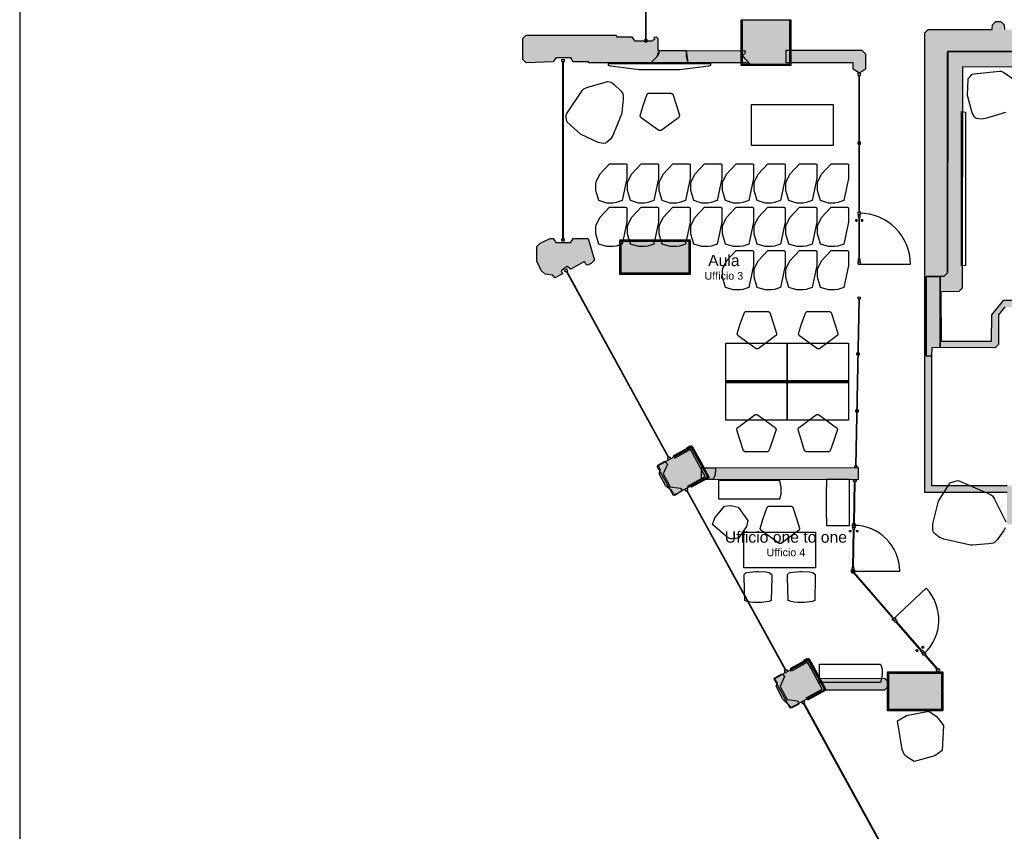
# Model space of a CAD drawing. Header units: millimetres. Extents: x -9985 to 240895, y -184894 to 39395.
# Tile 112 of 164: x 54235 to 73508, y 10620 to 26509. Entities that reach past the tile are written whole.
import ezdxf
from ezdxf.enums import TextEntityAlignment as Align

# ---------------------------------------------------------------- set-up
doc = ezdxf.new("R2010")
doc.units = ezdxf.units.MM
for name, color, linetype in [('A-ARREDI', 9, 'Continuous'), ('A-CARTIGLIO', 7, 'Continuous'), ('A-MURI-ESISTENTI', 7, 'Continuous'), ('A-MURI-NUOVI', 40, 'Continuous'), ('A-PARETI-VETRATE', 5, 'Continuous'), ('A-PILASTRI', 8, 'Continuous'), ('A-PORTE', 30, 'Continuous'), ('A-TESTI', 7, 'Continuous'), ('A-VETRINE', 4, 'Continuous')]:
    doc.layers.add(name, color=color, linetype=linetype)
doc.styles.add('VISIO', font='arial.ttf')

msp = doc.modelspace()

# ---------------------------------------------------------------- hatches: boundary and pattern name
at = {"layer": 'A-MURI-ESISTENTI'}
for points in [[(76370, 25885), (72400, 25885), (72399.994, 25880.005), (72395, 25880), (72395, 21550), (72330, 21485), (72250.004, 21483.873), (72250, 21485), (71975, 21480), (71975, 19930), (72085, 19920), (72085, 17390), (72662, 17389), (73563, 17389), (73750, 17389), (76570, 17389), (76570, 17385), (76640, 17385), (76705, 17320), (76710, 16635), (80170, 16635), (80170, 16505), (76640, 16505), (76575, 16570), (76570, 17255), (73750, 17255), (73750, 16627), (73563, 16627), (73563, 17255), (71955, 17255), (71955, 17389), (71955, 26250), (72020, 26315), (73270, 26315), (73275, 26410), (73340, 26475), (73440, 26475), (73505, 26410), (73510, 26315), (76370, 26315), (76370, 25885)], [(66590, 25665), (65380, 25665), (65370, 25685), (65070, 25685), (65020, 25765), (64730, 25765), (64680, 25685), (64150, 25665), (64085, 25730), (64085, 26140), (64150, 26205), (65910, 26205), (65920, 26175), (66220, 26175), (66270, 26095), (66610, 26095), (66664, 26131), (66655, 26170), (66690, 26175), (66725, 26140), (66725, 25910), (66745, 25900), (66745, 25850), (66715, 25790), (66590, 25665)], [(68540, 25635), (68490, 25665), (67320, 25665), (67285, 25790), (67285, 25900), (68430, 25905), (68435, 25860), (68385, 25800), (68540, 25635)], [(72399.994, 25880.005), (72395, 21550), (72395, 25880), (72399.994, 25880.005)], [(72400, 25885), (76370, 25885), (76370, 25884), (72399.994, 25880.005), (72400, 25885)], [(64710, 21455), (64670, 21505), (64520, 21525), (64445, 21600), (64355, 21780), (64355, 22070), (64420, 22135), (64620, 22225), (64680, 22225), (64730, 22145), (65020, 22145), (65070, 22225), (65360, 22225), (65485, 21800), (65420, 21735), (65350, 21705), (65325, 21710), (65290, 21775), (65020, 21625), (64950, 21675), (64835, 21590), (64860, 21535), (64710, 21455)], [(72250, 21485), (72250.004, 21483.873), (71975, 21480), (72250, 21485)], [(72080, 19925), (71975, 19930), (71975, 21480), (72250.004, 21483.873), (72255, 20090), (72090, 20085), (72080, 19925)], [(72330, 21485), (72255, 21480), (72255, 20090), (72250.004, 21483.873), (72330, 21485)], [(67370, 17365), (67307, 17378), (67655, 17567), (67367, 18096), (67060, 17925), (67025, 17950), (67260, 18075), (67305, 18110), (67300, 18135), (67360, 18165), (67435, 18090), (67630, 17735), (67855, 17730), (67845, 17590), (67800, 17505), (67620, 17505), (67370, 17365)], [(67060, 17195), (66995, 17290), (66885, 17380), (66755, 17620), (66775, 17690), (66725, 17790), (66860, 17865), (66915, 17810), (66829, 17618), (66945, 17400), (66969, 17364), (67170, 17335), (67205, 17290), (67060, 17195)], [(69650, 13195), (69630, 13235), (69945, 13405), (69725, 13810), (69653, 13930), (69340, 13755), (69315, 13790), (69590, 13935), (69585, 13970), (69650, 14005), (69725, 13930), (70005, 13410), (69930, 13335), (69910, 13345), (69650, 13195)], [(69350, 13035), (69175, 13210), (69045, 13460), (69065, 13520), (69005, 13620), (69160, 13705), (69205, 13650), (69120, 13452), (69215, 13270), (69259, 13198), (69460, 13175), (69485, 13130), (69480, 13105), (69350, 13035)]]:
    msp.add_hatch(color=7, dxfattribs=at).paths.add_polyline_path(points)
h = msp.add_hatch(color=7, dxfattribs=at)
h.paths.add_polyline_path([(73330, 20085), (72255, 20090), (72255, 21480), (72330, 21485), (72395, 21550), (72399.994, 25880.005), (76370, 25884), (77130, 25885), (77140, 26025), (77430, 26025), (77440, 25965), (81090, 25965), (81095, 26110), (81160, 26175), (81240, 26175), (81310, 26265), (81540, 26265), (81545, 26420), (81610, 26485), (81960, 26485), (82025, 26420), (82030, 25965), (84890, 25965), (84895, 26190), (84960, 26255), (85570, 26255), (85610, 26295), (86210, 26295), (86280, 26225), (86650, 26225), (86715, 26160), (86715, 25900), (86650, 25835), (86280, 25835), (86275, 25640), (86210, 25575), (72690, 25585), (72685, 21250), (72620, 21185), (72265, 21180), (72270, 20215), (73260, 20215), (73265, 20730), (73500, 21015), (74130, 21015), (74195, 20950), (74200, 20825), (76460, 20825), (76465, 21060), (76530, 21125), (77430, 21125), (77495, 21060), (77500, 20825), (80710, 20825), (80715, 21060), (80780, 21125), (81780, 21125), (81845, 21060), (81850, 20825), (85310, 20825), (85315, 21060), (85380, 21125), (86380, 21125), (86445, 21060), (86450, 20825), (88780, 20825), (88785, 21060), (88850, 21125), (89530, 21125), (89595, 21060), (89600, 20825), (91210, 20825), (91215, 22380), (89790, 22385), (89725, 22450), (89725, 25780), (89850, 25905), (89855, 22520), (91280, 22515), (91345, 22450), (91345, 20760), (91280, 20695), (89530, 20695), (89465, 20760), (89460, 20995), (88920, 20995), (88915, 20760), (88850, 20695), (86380, 20695), (86315, 20760), (86315, 20990), (86170, 20995), (85450, 20995), (85445, 20760), (85380, 20695), (81780, 20695), (81715, 20760), (81710, 20995), (80850, 20995), (80845, 20760), (80780, 20695), (77430, 20695), (77365, 20760), (77360, 20995), (76600, 20995), (76595, 20760), (76530, 20695), (74130, 20695), (74065, 20760), (74060, 20885), (73520, 20885), (73395, 20730), (73395, 20150), (73330, 20085)])
h.paths.add_polyline_path([(85935, 25890), (85975, 25940), (85930, 25985), (85890, 25965), (85260, 25965), (85195, 25900), (85930, 25885), (85934.101, 25890.012), (85935, 25890)], flags=16)
h.paths.add_polyline_path([(81735, 25890), (81730, 25965), (81600, 25965), (81535, 25900), (81730, 25885), (81730, 25890.25), (81735, 25890)], flags=16)
at = {"layer": 'A-MURI-NUOVI'}
for points in [[(67310, 25665), (66595, 25670), (66715, 25790), (66750, 25905), (67280, 25905), (67310, 25665)], [(70720, 25910), (70790, 25840), (70790, 25540), (70670, 25460), (70550, 25540), (70550, 25665), (69235, 25665), (69235, 25910), (70720, 25910)], [(70648, 17510), (67578, 17503), (67578, 17735), (67635, 17735), (70647, 17742), (70648, 17510)], [(71161, 13386), (70010, 13386), (69885, 13610), (71161, 13616), (71226, 13550), (71226, 13450), (71161, 13386)]]:
    msp.add_hatch(color=40, dxfattribs=at).paths.add_polyline_path(points)
at = {"layer": 'A-PILASTRI'}
for points in [[(68377, 26505), (68377, 26073), (68363, 26073), (68359, 26077), (68359, 26501), (68363, 26505), (68377, 26505)], [(69305, 25635), (68385, 25635), (68385, 26505), (69305, 26505), (69305, 25635)], [(69313, 26073), (69313, 26505), (69327, 26505), (69331, 26501), (69331, 26077), (69327, 26073), (69313, 26073)], [(68377, 26067), (68377, 25635), (68363, 25635), (68359, 25639), (68359, 26063), (68363, 26067), (68377, 26067)], [(69313, 25635), (69313, 26067), (69327, 26067), (69331, 26063), (69331, 25639), (69327, 25635), (69313, 25635)], [(68359, 25627), (68842, 25627), (68842, 25613), (68838, 25609), (68363, 25609), (68359, 25613), (68359, 25627)], [(68848, 25627), (69331, 25627), (69331, 25613), (69327, 25609), (68852, 25609), (68848, 25613), (68848, 25627)], [(66437, 22183), (65979, 22183), (65979, 22197), (65983, 22201), (66433, 22201), (66437, 22197), (66437, 22183)], [(65997, 22175), (65997, 21863), (65983, 21863), (65979, 21867), (65979, 22171), (65983, 22175), (65997, 22175)], [(67335, 21545), (66005, 21545), (66005, 22175), (67335, 22175), (67335, 21545)], [(66897, 22183), (66443, 22183), (66443, 22197), (66447, 22201), (66893, 22201), (66897, 22197), (66897, 22183)], [(67361, 22183), (66903, 22183), (66903, 22197), (66907, 22201), (67357, 22201), (67361, 22197), (67361, 22183)], [(67343, 21863), (67343, 22175), (67357, 22175), (67361, 22171), (67361, 21867), (67357, 21863), (67343, 21863)], [(65997, 21857), (65997, 21545), (65983, 21545), (65979, 21549), (65979, 21853), (65983, 21857), (65997, 21857)], [(67343, 21545), (67343, 21857), (67357, 21857), (67361, 21853), (67361, 21549), (67357, 21545), (67343, 21545)], [(65979, 21537), (66437, 21537), (66437, 21523), (66433, 21519), (65983, 21519), (65979, 21523), (65979, 21537)], [(66443, 21537), (66897, 21537), (66897, 21523), (66893, 21519), (66447, 21519), (66443, 21523), (66443, 21537)], [(66903, 21537), (67361, 21537), (67361, 21523), (67357, 21519), (66907, 21519), (66903, 21523), (66903, 21537)], [(67696, 17557), (67030, 17191), (66713, 17769), (67379, 18135), (67696, 17557)], [(67398, 18155), (67044, 17961), (67038, 17973), (67039, 17978), (67385, 18169), (67391, 18167), (67398, 18155)], [(67543, 17853), (67386, 18139), (67398, 18146), (67403, 18144), (67557, 17865), (67555, 17859), (67543, 17853)], [(67704, 17561), (67546, 17847), (67558, 17854), (67564, 17852), (67717, 17573), (67716, 17568), (67704, 17561)], [(67370, 17368), (67723, 17562), (67730, 17550), (67728, 17545), (67382, 17354), (67377, 17356), (67370, 17368)], [(69985, 13393), (69319, 13028), (69001, 13606), (69668, 13972), (69985, 13393)], [(69686, 13991), (69333, 13797), (69326, 13810), (69328, 13815), (69674, 14005), (69680, 14004), (69686, 13991)], [(69832, 13689), (69674, 13976), (69687, 13982), (69692, 13981), (69846, 13701), (69844, 13696), (69832, 13689)], [(69992, 13397), (69835, 13684), (69847, 13690), (69852, 13689), (70006, 13409), (70004, 13404), (69992, 13397)], [(71757, 13723), (71219, 13723), (71219, 13737), (71223, 13741), (71753, 13741), (71757, 13737), (71757, 13723)], [(71237, 13715), (71237, 13363), (71223, 13363), (71219, 13367), (71219, 13711), (71223, 13715), (71237, 13715)], [(72275, 13005), (71245, 13005), (71245, 13715), (72275, 13715), (72275, 13005)], [(72301, 13723), (71763, 13723), (71763, 13737), (71767, 13741), (72297, 13741), (72301, 13737), (72301, 13723)], [(72283, 13363), (72283, 13715), (72297, 13715), (72301, 13711), (72301, 13367), (72297, 13363), (72283, 13363)], [(69658, 13205), (70012, 13399), (70018, 13386), (70017, 13381), (69671, 13191), (69665, 13192), (69658, 13205)], [(71237, 13357), (71237, 13005), (71223, 13005), (71219, 13009), (71219, 13353), (71223, 13357), (71237, 13357)], [(72283, 13005), (72283, 13357), (72297, 13357), (72301, 13353), (72301, 13009), (72297, 13005), (72283, 13005)], [(71219, 12997), (71757, 12997), (71757, 12983), (71753, 12979), (71223, 12979), (71219, 12983), (71219, 12997)], [(71763, 12997), (72301, 12997), (72301, 12983), (72297, 12979), (71767, 12979), (71763, 12983), (71763, 12997)]]:
    msp.add_hatch(color=8, dxfattribs=at).paths.add_polyline_path(points)

# ---------------------------------------------------------------- linework, layer by layer
at = {"layer": 'A-ARREDI'}
for points in [[(67758, 25650), (67758, 25610), (67718, 25600), (67158, 25530), (66358, 25530), (65798, 25600), (65758, 25610), (65758, 25650), (67758, 25650)], [(67758, 25650), (67758, 25610), (67718, 25600), (67158, 25530), (66358, 25530), (65798, 25600), (65758, 25610), (65758, 25650), (67758, 25650)], [(66016.047, 24659.324), (65842.146, 24243.2), (65796.276, 24173.1), (65715.998, 24097.897), (65703.255, 24088.975), (65658.013, 24085.782), (65560.517, 24102.974), (65209.39, 24265.414), (64949.375, 24501.146), (64942.362, 24524.722), (64932.157, 24593.54), (64928.965, 24638.782), (64945.528, 24669.37), (65250.052, 25129.48), (65277.448, 25158.159), (65337.343, 25181.107), (65738.133, 25300.321), (65803.13, 25288.861), (65833.719, 25272.297), (65873.23, 25242.991), (66005.789, 25107.92), (66041.48, 25056.948), (66048.493, 25033.372), (66045.955, 24955.632), (66021.778, 24691.823), (66016.047, 24659.324)], [(66016.047, 24659.324), (65842.146, 24243.2), (65796.276, 24173.1), (65715.998, 24097.897), (65703.255, 24088.975), (65658.013, 24085.782), (65560.517, 24102.974), (65209.39, 24265.414), (64949.375, 24501.146), (64942.362, 24524.722), (64932.157, 24593.54), (64928.965, 24638.782), (64945.528, 24669.37), (65250.052, 25129.48), (65277.448, 25158.159), (65337.343, 25181.107), (65738.133, 25300.321), (65803.13, 25288.861), (65833.719, 25272.297), (65873.23, 25242.991), (66005.789, 25107.92), (66041.48, 25056.948), (66048.493, 25033.372), (66045.955, 24955.632), (66021.778, 24691.823), (66016.047, 24659.324)], [(66988, 25070), (67018, 25050), (67088, 24830), (67148, 24640), (67148, 24630), (67138, 24600), (67128, 24590), (66788, 24340), (66748, 24340), (66398, 24590), (66388, 24600), (66378, 24630), (66438, 24830), (66518, 25050), (66538, 25070), (66988, 25070)], [(66988, 25070), (67018, 25050), (67088, 24830), (67148, 24640), (67148, 24630), (67138, 24600), (67128, 24590), (66788, 24340), (66748, 24340), (66398, 24590), (66388, 24600), (66378, 24630), (66438, 24830), (66518, 25050), (66538, 25070), (66988, 25070)], [(70159.5, 24847.5), (70159.5, 24047.5), (68559.5, 24047.5), (68559.5, 24847.5), (70159.5, 24847.5)], [(70159.5, 24847.5), (70159.5, 24047.5), (68559.5, 24047.5), (68559.5, 24847.5), (70159.5, 24847.5)], [(72750, 21700), (72690, 21690), (72670, 21690), (72670, 24710), (72690, 24710), (72750, 24700), (72750, 21700)], [(72750, 21700), (72690, 21690), (72670, 21690), (72670, 24710), (72690, 24710), (72750, 24700), (72750, 21700)], [(65729.5, 22917.5), (65569.5, 22967.5), (65509.5, 23167.5), (65509.5, 23297.5), (65519.5, 23337.5), (65589.5, 23487.5), (65779.5, 23687.5), (66099.5, 23687.5), (66119.5, 23677.5), (66119.5, 23397.5), (66029.5, 22967.5), (65909.5, 22927.5), (65849.5, 22917.5), (65729.5, 22917.5)], [(65729.5, 22917.5), (65569.5, 22967.5), (65509.5, 23167.5), (65509.5, 23297.5), (65519.5, 23337.5), (65589.5, 23487.5), (65779.5, 23687.5), (66099.5, 23687.5), (66119.5, 23677.5), (66119.5, 23397.5), (66029.5, 22967.5), (65909.5, 22927.5), (65849.5, 22917.5), (65729.5, 22917.5)], [(66349.5, 22917.5), (66189.5, 22967.5), (66129.5, 23167.5), (66129.5, 23297.5), (66139.5, 23337.5), (66209.5, 23487.5), (66399.5, 23687.5), (66719.5, 23687.5), (66739.5, 23677.5), (66739.5, 23397.5), (66649.5, 22967.5), (66529.5, 22927.5), (66469.5, 22917.5), (66349.5, 22917.5)], [(66349.5, 22917.5), (66189.5, 22967.5), (66129.5, 23167.5), (66129.5, 23297.5), (66139.5, 23337.5), (66209.5, 23487.5), (66399.5, 23687.5), (66719.5, 23687.5), (66739.5, 23677.5), (66739.5, 23397.5), (66649.5, 22967.5), (66529.5, 22927.5), (66469.5, 22917.5), (66349.5, 22917.5)], [(66969.5, 22917.5), (66809.5, 22967.5), (66749.5, 23167.5), (66749.5, 23297.5), (66759.5, 23337.5), (66829.5, 23487.5), (67019.5, 23687.5), (67339.5, 23687.5), (67359.5, 23677.5), (67359.5, 23397.5), (67269.5, 22967.5), (67149.5, 22927.5), (67089.5, 22917.5), (66969.5, 22917.5)], [(66969.5, 22917.5), (66809.5, 22967.5), (66749.5, 23167.5), (66749.5, 23297.5), (66759.5, 23337.5), (66829.5, 23487.5), (67019.5, 23687.5), (67339.5, 23687.5), (67359.5, 23677.5), (67359.5, 23397.5), (67269.5, 22967.5), (67149.5, 22927.5), (67089.5, 22917.5), (66969.5, 22917.5)], [(67589.5, 22917.5), (67429.5, 22967.5), (67369.5, 23167.5), (67369.5, 23297.5), (67379.5, 23337.5), (67449.5, 23487.5), (67639.5, 23687.5), (67959.5, 23687.5), (67979.5, 23677.5), (67979.5, 23397.5), (67889.5, 22967.5), (67769.5, 22927.5), (67709.5, 22917.5), (67589.5, 22917.5)], [(67589.5, 22917.5), (67429.5, 22967.5), (67369.5, 23167.5), (67369.5, 23297.5), (67379.5, 23337.5), (67449.5, 23487.5), (67639.5, 23687.5), (67959.5, 23687.5), (67979.5, 23677.5), (67979.5, 23397.5), (67889.5, 22967.5), (67769.5, 22927.5), (67709.5, 22917.5), (67589.5, 22917.5)], [(68209.5, 22917.5), (68049.5, 22967.5), (67989.5, 23167.5), (67989.5, 23297.5), (67999.5, 23337.5), (68069.5, 23487.5), (68259.5, 23687.5), (68579.5, 23687.5), (68599.5, 23677.5), (68599.5, 23397.5), (68509.5, 22967.5), (68389.5, 22927.5), (68329.5, 22917.5), (68209.5, 22917.5)], [(68209.5, 22917.5), (68049.5, 22967.5), (67989.5, 23167.5), (67989.5, 23297.5), (67999.5, 23337.5), (68069.5, 23487.5), (68259.5, 23687.5), (68579.5, 23687.5), (68599.5, 23677.5), (68599.5, 23397.5), (68509.5, 22967.5), (68389.5, 22927.5), (68329.5, 22917.5), (68209.5, 22917.5)], [(68829.5, 22917.5), (68669.5, 22967.5), (68609.5, 23167.5), (68609.5, 23297.5), (68619.5, 23337.5), (68689.5, 23487.5), (68879.5, 23687.5), (69199.5, 23687.5), (69219.5, 23677.5), (69219.5, 23397.5), (69129.5, 22967.5), (69009.5, 22927.5), (68949.5, 22917.5), (68829.5, 22917.5)], [(68829.5, 22917.5), (68669.5, 22967.5), (68609.5, 23167.5), (68609.5, 23297.5), (68619.5, 23337.5), (68689.5, 23487.5), (68879.5, 23687.5), (69199.5, 23687.5), (69219.5, 23677.5), (69219.5, 23397.5), (69129.5, 22967.5), (69009.5, 22927.5), (68949.5, 22917.5), (68829.5, 22917.5)], [(69449.5, 22917.5), (69289.5, 22967.5), (69229.5, 23167.5), (69229.5, 23297.5), (69239.5, 23337.5), (69309.5, 23487.5), (69499.5, 23687.5), (69819.5, 23687.5), (69839.5, 23677.5), (69839.5, 23397.5), (69749.5, 22967.5), (69629.5, 22927.5), (69569.5, 22917.5), (69449.5, 22917.5)], [(69449.5, 22917.5), (69289.5, 22967.5), (69229.5, 23167.5), (69229.5, 23297.5), (69239.5, 23337.5), (69309.5, 23487.5), (69499.5, 23687.5), (69819.5, 23687.5), (69839.5, 23677.5), (69839.5, 23397.5), (69749.5, 22967.5), (69629.5, 22927.5), (69569.5, 22917.5), (69449.5, 22917.5)], [(70069.5, 22917.5), (69909.5, 22967.5), (69849.5, 23167.5), (69849.5, 23297.5), (69859.5, 23337.5), (69929.5, 23487.5), (70119.5, 23687.5), (70439.5, 23687.5), (70459.5, 23677.5), (70459.5, 23397.5), (70369.5, 22967.5), (70249.5, 22927.5), (70189.5, 22917.5), (70069.5, 22917.5)], [(70069.5, 22917.5), (69909.5, 22967.5), (69849.5, 23167.5), (69849.5, 23297.5), (69859.5, 23337.5), (69929.5, 23487.5), (70119.5, 23687.5), (70439.5, 23687.5), (70459.5, 23677.5), (70459.5, 23397.5), (70369.5, 22967.5), (70249.5, 22927.5), (70189.5, 22917.5), (70069.5, 22917.5)], [(65729.5, 22067.5), (65569.5, 22117.5), (65509.5, 22317.5), (65509.5, 22447.5), (65519.5, 22487.5), (65589.5, 22637.5), (65779.5, 22837.5), (66099.5, 22837.5), (66119.5, 22827.5), (66119.5, 22547.5), (66029.5, 22117.5), (65909.5, 22077.5), (65849.5, 22067.5), (65729.5, 22067.5)], [(65729.5, 22067.5), (65569.5, 22117.5), (65509.5, 22317.5), (65509.5, 22447.5), (65519.5, 22487.5), (65589.5, 22637.5), (65779.5, 22837.5), (66099.5, 22837.5), (66119.5, 22827.5), (66119.5, 22547.5), (66029.5, 22117.5), (65909.5, 22077.5), (65849.5, 22067.5), (65729.5, 22067.5)], [(66349.5, 22067.5), (66189.5, 22117.5), (66129.5, 22317.5), (66129.5, 22447.5), (66139.5, 22487.5), (66209.5, 22637.5), (66399.5, 22837.5), (66719.5, 22837.5), (66739.5, 22827.5), (66739.5, 22547.5), (66649.5, 22117.5), (66529.5, 22077.5), (66469.5, 22067.5), (66349.5, 22067.5)], [(66349.5, 22067.5), (66189.5, 22117.5), (66129.5, 22317.5), (66129.5, 22447.5), (66139.5, 22487.5), (66209.5, 22637.5), (66399.5, 22837.5), (66719.5, 22837.5), (66739.5, 22827.5), (66739.5, 22547.5), (66649.5, 22117.5), (66529.5, 22077.5), (66469.5, 22067.5), (66349.5, 22067.5)], [(66969.5, 22067.5), (66809.5, 22117.5), (66749.5, 22317.5), (66749.5, 22447.5), (66759.5, 22487.5), (66829.5, 22637.5), (67019.5, 22837.5), (67339.5, 22837.5), (67359.5, 22827.5), (67359.5, 22547.5), (67269.5, 22117.5), (67149.5, 22077.5), (67089.5, 22067.5), (66969.5, 22067.5)], [(66969.5, 22067.5), (66809.5, 22117.5), (66749.5, 22317.5), (66749.5, 22447.5), (66759.5, 22487.5), (66829.5, 22637.5), (67019.5, 22837.5), (67339.5, 22837.5), (67359.5, 22827.5), (67359.5, 22547.5), (67269.5, 22117.5), (67149.5, 22077.5), (67089.5, 22067.5), (66969.5, 22067.5)], [(67589.5, 22067.5), (67429.5, 22117.5), (67369.5, 22317.5), (67369.5, 22447.5), (67379.5, 22487.5), (67449.5, 22637.5), (67639.5, 22837.5), (67959.5, 22837.5), (67979.5, 22827.5), (67979.5, 22547.5), (67889.5, 22117.5), (67769.5, 22077.5), (67709.5, 22067.5), (67589.5, 22067.5)], [(67589.5, 22067.5), (67429.5, 22117.5), (67369.5, 22317.5), (67369.5, 22447.5), (67379.5, 22487.5), (67449.5, 22637.5), (67639.5, 22837.5), (67959.5, 22837.5), (67979.5, 22827.5), (67979.5, 22547.5), (67889.5, 22117.5), (67769.5, 22077.5), (67709.5, 22067.5), (67589.5, 22067.5)], [(68209.5, 22067.5), (68049.5, 22117.5), (67989.5, 22317.5), (67989.5, 22447.5), (67999.5, 22487.5), (68069.5, 22637.5), (68259.5, 22837.5), (68579.5, 22837.5), (68599.5, 22827.5), (68599.5, 22547.5), (68509.5, 22117.5), (68389.5, 22077.5), (68329.5, 22067.5), (68209.5, 22067.5)], [(68209.5, 22067.5), (68049.5, 22117.5), (67989.5, 22317.5), (67989.5, 22447.5), (67999.5, 22487.5), (68069.5, 22637.5), (68259.5, 22837.5), (68579.5, 22837.5), (68599.5, 22827.5), (68599.5, 22547.5), (68509.5, 22117.5), (68389.5, 22077.5), (68329.5, 22067.5), (68209.5, 22067.5)], [(68829.5, 22067.5), (68669.5, 22117.5), (68609.5, 22317.5), (68609.5, 22447.5), (68619.5, 22487.5), (68689.5, 22637.5), (68879.5, 22837.5), (69199.5, 22837.5), (69219.5, 22827.5), (69219.5, 22547.5), (69129.5, 22117.5), (69009.5, 22077.5), (68949.5, 22067.5), (68829.5, 22067.5)], [(68829.5, 22067.5), (68669.5, 22117.5), (68609.5, 22317.5), (68609.5, 22447.5), (68619.5, 22487.5), (68689.5, 22637.5), (68879.5, 22837.5), (69199.5, 22837.5), (69219.5, 22827.5), (69219.5, 22547.5), (69129.5, 22117.5), (69009.5, 22077.5), (68949.5, 22067.5), (68829.5, 22067.5)], [(69449.5, 22067.5), (69289.5, 22117.5), (69229.5, 22317.5), (69229.5, 22447.5), (69239.5, 22487.5), (69309.5, 22637.5), (69499.5, 22837.5), (69819.5, 22837.5), (69839.5, 22827.5), (69839.5, 22547.5), (69749.5, 22117.5), (69629.5, 22077.5), (69569.5, 22067.5), (69449.5, 22067.5)], [(69449.5, 22067.5), (69289.5, 22117.5), (69229.5, 22317.5), (69229.5, 22447.5), (69239.5, 22487.5), (69309.5, 22637.5), (69499.5, 22837.5), (69819.5, 22837.5), (69839.5, 22827.5), (69839.5, 22547.5), (69749.5, 22117.5), (69629.5, 22077.5), (69569.5, 22067.5), (69449.5, 22067.5)], [(70069.5, 22067.5), (69909.5, 22117.5), (69849.5, 22317.5), (69849.5, 22447.5), (69859.5, 22487.5), (69929.5, 22637.5), (70119.5, 22837.5), (70439.5, 22837.5), (70459.5, 22827.5), (70459.5, 22547.5), (70369.5, 22117.5), (70249.5, 22077.5), (70189.5, 22067.5), (70069.5, 22067.5)], [(70069.5, 22067.5), (69909.5, 22117.5), (69849.5, 22317.5), (69849.5, 22447.5), (69859.5, 22487.5), (69929.5, 22637.5), (70119.5, 22837.5), (70439.5, 22837.5), (70459.5, 22827.5), (70459.5, 22547.5), (70369.5, 22117.5), (70249.5, 22077.5), (70189.5, 22067.5), (70069.5, 22067.5)], [(68209.5, 21217.5), (68049.5, 21267.5), (67989.5, 21467.5), (67989.5, 21597.5), (67999.5, 21637.5), (68069.5, 21787.5), (68259.5, 21987.5), (68579.5, 21987.5), (68599.5, 21977.5), (68599.5, 21697.5), (68509.5, 21267.5), (68389.5, 21227.5), (68329.5, 21217.5), (68209.5, 21217.5)], [(68209.5, 21217.5), (68049.5, 21267.5), (67989.5, 21467.5), (67989.5, 21597.5), (67999.5, 21637.5), (68069.5, 21787.5), (68259.5, 21987.5), (68579.5, 21987.5), (68599.5, 21977.5), (68599.5, 21697.5), (68509.5, 21267.5), (68389.5, 21227.5), (68329.5, 21217.5), (68209.5, 21217.5)], [(68829.5, 21217.5), (68669.5, 21267.5), (68609.5, 21467.5), (68609.5, 21597.5), (68619.5, 21637.5), (68689.5, 21787.5), (68879.5, 21987.5), (69199.5, 21987.5), (69219.5, 21977.5), (69219.5, 21697.5), (69129.5, 21267.5), (69009.5, 21227.5), (68949.5, 21217.5), (68829.5, 21217.5)], [(68829.5, 21217.5), (68669.5, 21267.5), (68609.5, 21467.5), (68609.5, 21597.5), (68619.5, 21637.5), (68689.5, 21787.5), (68879.5, 21987.5), (69199.5, 21987.5), (69219.5, 21977.5), (69219.5, 21697.5), (69129.5, 21267.5), (69009.5, 21227.5), (68949.5, 21217.5), (68829.5, 21217.5)], [(69449.5, 21217.5), (69289.5, 21267.5), (69229.5, 21467.5), (69229.5, 21597.5), (69239.5, 21637.5), (69309.5, 21787.5), (69499.5, 21987.5), (69819.5, 21987.5), (69839.5, 21977.5), (69839.5, 21697.5), (69749.5, 21267.5), (69629.5, 21227.5), (69569.5, 21217.5), (69449.5, 21217.5)], [(69449.5, 21217.5), (69289.5, 21267.5), (69229.5, 21467.5), (69229.5, 21597.5), (69239.5, 21637.5), (69309.5, 21787.5), (69499.5, 21987.5), (69819.5, 21987.5), (69839.5, 21977.5), (69839.5, 21697.5), (69749.5, 21267.5), (69629.5, 21227.5), (69569.5, 21217.5), (69449.5, 21217.5)], [(70069.5, 21217.5), (69909.5, 21267.5), (69849.5, 21467.5), (69849.5, 21597.5), (69859.5, 21637.5), (69929.5, 21787.5), (70119.5, 21987.5), (70439.5, 21987.5), (70459.5, 21977.5), (70459.5, 21697.5), (70369.5, 21267.5), (70249.5, 21227.5), (70189.5, 21217.5), (70069.5, 21217.5)], [(70069.5, 21217.5), (69909.5, 21267.5), (69849.5, 21467.5), (69849.5, 21597.5), (69859.5, 21637.5), (69929.5, 21787.5), (70119.5, 21987.5), (70439.5, 21987.5), (70459.5, 21977.5), (70459.5, 21697.5), (70369.5, 21267.5), (70249.5, 21227.5), (70189.5, 21217.5), (70069.5, 21217.5)], [(68889.5, 20797.5), (68919.5, 20777.5), (68989.5, 20557.5), (69049.5, 20367.5), (69049.5, 20357.5), (69039.5, 20327.5), (69029.5, 20317.5), (68689.5, 20067.5), (68649.5, 20067.5), (68299.5, 20317.5), (68289.5, 20327.5), (68279.5, 20357.5), (68339.5, 20557.5), (68419.5, 20777.5), (68439.5, 20797.5), (68889.5, 20797.5)], [(68889.5, 20797.5), (68919.5, 20777.5), (68989.5, 20557.5), (69049.5, 20367.5), (69049.5, 20357.5), (69039.5, 20327.5), (69029.5, 20317.5), (68689.5, 20067.5), (68649.5, 20067.5), (68299.5, 20317.5), (68289.5, 20327.5), (68279.5, 20357.5), (68339.5, 20557.5), (68419.5, 20777.5), (68439.5, 20797.5), (68889.5, 20797.5)], [(70089.5, 20797.5), (70119.5, 20777.5), (70189.5, 20557.5), (70249.5, 20367.5), (70249.5, 20357.5), (70239.5, 20327.5), (70229.5, 20317.5), (69889.5, 20067.5), (69849.5, 20067.5), (69499.5, 20317.5), (69489.5, 20327.5), (69479.5, 20357.5), (69539.5, 20557.5), (69619.5, 20777.5), (69639.5, 20797.5), (70089.5, 20797.5)], [(70089.5, 20797.5), (70119.5, 20777.5), (70189.5, 20557.5), (70249.5, 20367.5), (70249.5, 20357.5), (70239.5, 20327.5), (70229.5, 20317.5), (69889.5, 20067.5), (69849.5, 20067.5), (69499.5, 20317.5), (69489.5, 20327.5), (69479.5, 20357.5), (69539.5, 20557.5), (69619.5, 20777.5), (69639.5, 20797.5), (70089.5, 20797.5)], [(69259.5, 20177.5), (69259.5, 19417.5), (68059.5, 19417.5), (68059.5, 20177.5), (69259.5, 20177.5)], [(69259.5, 20177.5), (69259.5, 19417.5), (68059.5, 19417.5), (68059.5, 20177.5), (69259.5, 20177.5)], [(70459.5, 20177.5), (70459.5, 19417.5), (69259.5, 19417.5), (69259.5, 20177.5), (70459.5, 20177.5)], [(70459.5, 20177.5), (70459.5, 19417.5), (69259.5, 19417.5), (69259.5, 20177.5), (70459.5, 20177.5)], [(68059.5, 19402.5), (68059.5, 19442.5), (69259.5, 19442.5), (69259.5, 19402.5), (68059.5, 19402.5)], [(68059.5, 19402.5), (68059.5, 19442.5), (69259.5, 19442.5), (69259.5, 19402.5), (68059.5, 19402.5)], [(68059.5, 18667.5), (68059.5, 19427.5), (69259.5, 19427.5), (69259.5, 18667.5), (68059.5, 18667.5)], [(68059.5, 18667.5), (68059.5, 19427.5), (69259.5, 19427.5), (69259.5, 18667.5), (68059.5, 18667.5)], [(69259.5, 19402.5), (69259.5, 19442.5), (70459.5, 19442.5), (70459.5, 19402.5), (69259.5, 19402.5)], [(69259.5, 19402.5), (69259.5, 19442.5), (70459.5, 19442.5), (70459.5, 19402.5), (69259.5, 19402.5)], [(69259.5, 18667.5), (69259.5, 19427.5), (70459.5, 19427.5), (70459.5, 18667.5), (69259.5, 18667.5)], [(69259.5, 18667.5), (69259.5, 19427.5), (70459.5, 19427.5), (70459.5, 18667.5), (69259.5, 18667.5)], [(68429.5, 18047.5), (68399.5, 18067.5), (68329.5, 18287.5), (68269.5, 18477.5), (68269.5, 18487.5), (68279.5, 18517.5), (68289.5, 18527.5), (68629.5, 18777.5), (68669.5, 18777.5), (69019.5, 18527.5), (69029.5, 18517.5), (69039.5, 18487.5), (68979.5, 18287.5), (68899.5, 18067.5), (68879.5, 18047.5), (68429.5, 18047.5)], [(68429.5, 18047.5), (68399.5, 18067.5), (68329.5, 18287.5), (68269.5, 18477.5), (68269.5, 18487.5), (68279.5, 18517.5), (68289.5, 18527.5), (68629.5, 18777.5), (68669.5, 18777.5), (69019.5, 18527.5), (69029.5, 18517.5), (69039.5, 18487.5), (68979.5, 18287.5), (68899.5, 18067.5), (68879.5, 18047.5), (68429.5, 18047.5)], [(69629.5, 18047.5), (69599.5, 18067.5), (69529.5, 18287.5), (69469.5, 18477.5), (69469.5, 18487.5), (69479.5, 18517.5), (69489.5, 18527.5), (69829.5, 18777.5), (69869.5, 18777.5), (70219.5, 18527.5), (70229.5, 18517.5), (70239.5, 18487.5), (70179.5, 18287.5), (70099.5, 18067.5), (70079.5, 18047.5), (69629.5, 18047.5)], [(69629.5, 18047.5), (69599.5, 18067.5), (69529.5, 18287.5), (69469.5, 18477.5), (69469.5, 18487.5), (69479.5, 18517.5), (69489.5, 18527.5), (69829.5, 18777.5), (69869.5, 18777.5), (70219.5, 18527.5), (70229.5, 18517.5), (70239.5, 18487.5), (70179.5, 18287.5), (70099.5, 18067.5), (70079.5, 18047.5), (69629.5, 18047.5)], [(67911.9, 17489.5), (67911.9, 17129.5), (69111.9, 17129.5), (69141.9, 17229.5), (69141.9, 17349.5), (69111.9, 17489.5), (67911.9, 17489.5)], [(67911.9, 17489.5), (67911.9, 17129.5), (69111.9, 17129.5), (69141.9, 17229.5), (69141.9, 17349.5), (69111.9, 17489.5), (67911.9, 17489.5)], [(70020.3, 16907), (70030.3, 16607), (70480.3, 16607), (70480.3, 17507), (70030.3, 17507), (70020.3, 17207), (70020.3, 16907)], [(70020.3, 16907), (70030.3, 16607), (70480.3, 16607), (70480.3, 17507), (70030.3, 17507), (70020.3, 17207), (70020.3, 16907)], [(68488.169, 16704.093), (68459.652, 16589.399), (68305.299, 16359.097), (68189.672, 16346.832), (68149.585, 16343.825), (68082.856, 16376.738), (67795.102, 16626.566), (67841.231, 16756.551), (68028.488, 16984.531), (68144.115, 16996.796), (68181.652, 16991.229), (68295.651, 16966.652), (68488.169, 16704.093)], [(68488.169, 16704.093), (68459.652, 16589.399), (68305.299, 16359.097), (68189.672, 16346.832), (68149.585, 16343.825), (68082.856, 16376.738), (67795.102, 16626.566), (67841.231, 16756.551), (68028.488, 16984.531), (68144.115, 16996.796), (68181.652, 16991.229), (68295.651, 16966.652), (68488.169, 16704.093)], [(69339, 16987), (69369, 16967), (69439, 16747), (69499, 16557), (69499, 16547), (69489, 16517), (69479, 16507), (69139, 16257), (69099, 16257), (68749, 16507), (68739, 16517), (68729, 16547), (68789, 16747), (68869, 16967), (68889, 16987), (69339, 16987)], [(69339, 16987), (69369, 16967), (69439, 16747), (69499, 16557), (69499, 16547), (69489, 16517), (69479, 16507), (69139, 16257), (69099, 16257), (68749, 16507), (68739, 16517), (68729, 16547), (68789, 16747), (68869, 16967), (68889, 16987), (69339, 16987)], [(68409, 15777), (68409, 16477), (69809, 16477), (69809, 15777), (68409, 15777)], [(68409, 15777), (68409, 16477), (69809, 16477), (69809, 15777), (68409, 15777)], [(68607, 15097), (68537, 15107), (68477, 15117), (68427, 15137), (68417, 15597), (68417, 15647), (68447, 15677), (68467, 15687), (68647, 15707), (68697, 15707), (68837, 15697), (68907, 15687), (68957, 15647), (68957, 15597), (68947, 15137), (68897, 15117), (68747, 15097), (68607, 15097)], [(68607, 15097), (68537, 15107), (68477, 15117), (68427, 15137), (68417, 15597), (68417, 15647), (68447, 15677), (68467, 15687), (68647, 15707), (68697, 15707), (68837, 15697), (68907, 15687), (68957, 15647), (68957, 15597), (68947, 15137), (68897, 15117), (68747, 15097), (68607, 15097)], [(69457, 15097), (69387, 15107), (69327, 15117), (69277, 15137), (69267, 15597), (69267, 15647), (69297, 15677), (69317, 15687), (69497, 15707), (69547, 15707), (69687, 15697), (69757, 15687), (69807, 15647), (69807, 15597), (69797, 15137), (69747, 15117), (69597, 15097), (69457, 15097)], [(69457, 15097), (69387, 15107), (69327, 15117), (69277, 15137), (69267, 15597), (69267, 15647), (69297, 15677), (69317, 15687), (69497, 15707), (69547, 15707), (69687, 15697), (69757, 15687), (69807, 15647), (69807, 15597), (69797, 15137), (69747, 15117), (69597, 15097), (69457, 15097)], [(69886.9, 13534.3), (69886.9, 13894.3), (71086.9, 13894.3), (71116.9, 13794.3), (71116.9, 13674.3), (71086.9, 13534.3), (69886.9, 13534.3)], [(69886.9, 13534.3), (69886.9, 13894.3), (71086.9, 13894.3), (71116.9, 13794.3), (71116.9, 13674.3), (71086.9, 13534.3), (69886.9, 13534.3)], [(72288.104, 12203.838), (72144.75, 12099.542), (71745.335, 11983.735), (71600.646, 12081.127), (71551.685, 12116.323), (71506.742, 12218.481), (71416.973, 12782.996), (71595.308, 12887.881), (72030.292, 12969.296), (72174.981, 12871.904), (72212.746, 12829.315), (72320.042, 12691.157), (72288.104, 12203.838)], [(72288.104, 12203.838), (72144.75, 12099.542), (71745.335, 11983.735), (71600.646, 12081.127), (71551.685, 12116.323), (71506.742, 12218.481), (71416.973, 12782.996), (71595.308, 12887.881), (72030.292, 12969.296), (72174.981, 12871.904), (72212.746, 12829.315), (72320.042, 12691.157), (72288.104, 12203.838)]]:
    msp.add_lwpolyline(points, close=True, dxfattribs=at)
for points in [[(73530.981, 24694.571), (73139.571, 24572.513), (73063.949, 24563.494), (72964.667, 24575.455), (72951.007, 24579.115), (72922.346, 24608.756), (72877.346, 24686.699), (72785.289, 25026.147), (72797.513, 25344.974), (72809.833, 25363.634), (72851.795, 25410.955), (72881.436, 25439.615), (72912.417, 25445.955), (73410.788, 25502.75), (73446.769, 25500.429), (73497.75, 25472.128), (73814.974, 25262.679)], [(73530.981, 24694.571), (73139.571, 24572.513), (73063.949, 24563.494), (72964.667, 24575.455), (72951.007, 24579.115), (72922.346, 24608.756), (72877.346, 24686.699), (72785.289, 25026.147), (72797.513, 25344.974), (72809.833, 25363.634), (72851.795, 25410.955), (72881.436, 25439.615), (72912.417, 25445.955), (73410.788, 25502.75), (73446.769, 25500.429), (73497.75, 25472.128), (73814.974, 25262.679)], [(73522.5, 16562.9), (73496.5, 16510.9), (73366.5, 16328.9), (73314.5, 16276.9), (73288.5, 16263.9), (73197.5, 16250.9), (72885.5, 16224.9), (72846.5, 16224.9), (72846.5, 16224.9), (72326.5, 16341.9), (72235.5, 16380.9), (72131.5, 16458.9), (72118.5, 16471.9), (72105.5, 16523.9), (72105.5, 16640.9), (72222.5, 17082.9), (72443.5, 17433.9), (72469.5, 17446.9), (72547.5, 17472.9), (72599.5, 17485.9), (72638.5, 17472.9), (73236.5, 17212.9), (73275.5, 17186.9), (73314.5, 17121.9), (73535.5, 16679.9)], [(73522.5, 16562.9), (73496.5, 16510.9), (73366.5, 16328.9), (73314.5, 16276.9), (73288.5, 16263.9), (73197.5, 16250.9), (72885.5, 16224.9), (72846.5, 16224.9), (72846.5, 16224.9), (72326.5, 16341.9), (72235.5, 16380.9), (72131.5, 16458.9), (72118.5, 16471.9), (72105.5, 16523.9), (72105.5, 16640.9), (72222.5, 17082.9), (72443.5, 17433.9), (72469.5, 17446.9), (72547.5, 17472.9), (72599.5, 17485.9), (72638.5, 17472.9), (73236.5, 17212.9), (73275.5, 17186.9), (73314.5, 17121.9), (73535.5, 16679.9)]]:
    msp.add_lwpolyline(points, dxfattribs=at)
at = {"layer": 'A-CARTIGLIO'}
msp.add_lwpolyline([(54235, -8185), (112455, -8185), (112455, 39395), (54235, 39395)], close=True, dxfattribs=at)
at = {"layer": 'A-MURI-ESISTENTI'}
for points in [[(73563, 17255), (71955, 17255), (71955, 17389), (71955, 26250), (72020, 26315), (73270, 26315), (73275, 26410), (73340, 26475), (73440, 26475), (73505, 26410), (73510, 26315)], [(76370, 25885), (72400, 25885), (72399.994, 25880.005), (72395, 25880), (72395, 21550), (72330, 21485), (72250.004, 21483.873), (72250, 21485), (71975, 21480), (71975, 19930), (72085, 19920), (72085, 17390), (72662, 17389), (73563, 17389)], [(73520, 20885), (73395, 20730), (73395, 20150), (73330, 20085), (73330, 20085), (72255, 20090), (72255, 21480), (72330, 21485), (72395, 21550), (72399.994, 25880.005), (76370, 25884)], [(86210, 25575), (72690, 25585), (72685, 21250), (72620, 21185), (72265, 21180), (72270, 20215), (73260, 20215), (73265, 20730), (73500, 21015), (74130, 21015)]]:
    msp.add_lwpolyline(points, dxfattribs=at)
for points in [[(66590, 25665), (65380, 25665), (65370, 25685), (65070, 25685), (65020, 25765), (64730, 25765), (64680, 25685), (64150, 25665), (64085, 25730), (64085, 26140), (64150, 26205), (65910, 26205), (65920, 26175), (66220, 26175), (66270, 26095), (66610, 26095), (66664, 26131), (66655, 26170), (66690, 26175), (66725, 26140), (66725, 25910), (66745, 25900), (66745, 25850), (66715, 25790), (66590, 25665)], [(68540, 25635), (68490, 25665), (67320, 25665), (67285, 25790), (67285, 25900), (68430, 25905), (68435, 25860), (68385, 25800), (68540, 25635)], [(72399.994, 25880.005), (72395, 21550), (72395, 25880), (72399.994, 25880.005)], [(72400, 25885), (76370, 25885), (76370, 25884), (72399.994, 25880.005), (72400, 25885)], [(64710, 21455), (64670, 21505), (64520, 21525), (64445, 21600), (64355, 21780), (64355, 22070), (64420, 22135), (64620, 22225), (64680, 22225), (64730, 22145), (65020, 22145), (65070, 22225), (65360, 22225), (65485, 21800), (65420, 21735), (65350, 21705), (65325, 21710), (65290, 21775), (65020, 21625), (64950, 21675), (64835, 21590), (64860, 21535), (64710, 21455)], [(72250, 21485), (72250.004, 21483.873), (71975, 21480), (72250, 21485)], [(72080, 19925), (71975, 19930), (71975, 21480), (72250.004, 21483.873), (72255, 20090), (72090, 20085), (72080, 19925)], [(72330, 21485), (72255, 21480), (72255, 20090), (72250.004, 21483.873), (72330, 21485)], [(67370, 17365), (67307, 17378), (67655, 17567), (67367, 18096), (67060, 17925), (67025, 17950), (67260, 18075), (67305, 18110), (67300, 18135), (67360, 18165), (67435, 18090), (67630, 17735), (67855, 17730), (67845, 17590), (67800, 17505), (67620, 17505), (67370, 17365)], [(67060, 17195), (66995, 17290), (66885, 17380), (66755, 17620), (66775, 17690), (66725, 17790), (66860, 17865), (66915, 17810), (66829, 17618), (66945, 17400), (66969, 17364), (67170, 17335), (67205, 17290), (67060, 17195)], [(69650, 13195), (69630, 13235), (69945, 13405), (69725, 13810), (69653, 13930), (69340, 13755), (69315, 13790), (69590, 13935), (69585, 13970), (69650, 14005), (69725, 13930), (70005, 13410), (69930, 13335), (69910, 13345), (69650, 13195)], [(69350, 13035), (69175, 13210), (69045, 13460), (69065, 13520), (69005, 13620), (69160, 13705), (69205, 13650), (69120, 13452), (69215, 13270), (69259, 13198), (69460, 13175), (69485, 13130), (69480, 13105), (69350, 13035)]]:
    msp.add_lwpolyline(points, close=True, dxfattribs=at)
at = {"layer": 'A-MURI-NUOVI'}
for points in [[(67310, 25665), (66595, 25670), (66715, 25790), (66750, 25905), (67280, 25905), (67310, 25665)], [(70720, 25910), (70790, 25840), (70790, 25540), (70670, 25460), (70550, 25540), (70550, 25665), (69235, 25665), (69235, 25910), (70720, 25910)], [(70648, 17510), (67578, 17503), (67578, 17735), (67635, 17735), (70647, 17742), (70648, 17510)], [(71161, 13386), (70010, 13386), (69885, 13610), (71161, 13616), (71226, 13550), (71226, 13450), (71161, 13386)]]:
    msp.add_lwpolyline(points, close=True, dxfattribs=at)
at = {"layer": 'A-PARETI-VETRATE'}
for p, q in [((66489, 26118.4), (66489, 27498.4)), ((66499, 26118.4), (66499, 27498.4)), ((66469, 26118.4), (66519, 26118.4)), ((66469, 26078.4), (66469, 26118.4)), ((66469, 26078.4), (66519, 26078.4)), ((66489, 26118.4), (66499, 26118.4)), ((66519, 26078.4), (66519, 26118.4)), ((70645, 25468.2), (70695, 25468.2)), ((70645, 25419.2), (70645, 25468.2)), ((70695, 25419.2), (70695, 25468.2)), ((70645, 25419.2), (70695, 25419.2)), ((70665, 25419.2), (70675, 25419.2)), ((70665, 22769), (70665, 25419.2)), ((70675, 22769), (70675, 25419.2)), ((70645, 24118.6), (70695, 24118.6)), ((70645, 24069.6), (70645, 24118.6)), ((70695, 24069.6), (70695, 24118.6)), ((70645, 24069.6), (70695, 24069.6)), ((70645, 22744.5), (70695, 22744.5)), ((70645, 22695.5), (70645, 22744.5)), ((70665, 22769), (70675, 22769)), ((70695, 22695.5), (70695, 22744.5)), ((70601, 22597.5), (70629, 22597.5)), ((70601, 22563.3), (70601, 22597.5)), ((70601, 22563.3), (70629, 22563.3)), ((70629, 22563.3), (70629, 22597.5)), ((70645, 22695.5), (70695, 22695.5)), ((70654, 22690.6), (70686, 22690.6)), ((70654, 22635.5), (70654, 22690.6)), ((70654, 22635.5), (70686, 22635.5)), ((70665, 22635.5), (70675, 22635.5)), ((70665, 21830), (70665, 22635.5)), ((70675, 21830), (70675, 22635.5)), ((70686, 22635.5), (70686, 22690.6)), ((70711, 22597.5), (70739, 22597.5)), ((70711, 22563.3), (70711, 22597.5)), ((70711, 22563.3), (70739, 22563.3)), ((70739, 22563.3), (70739, 22597.5)), ((70654, 21830), (70686, 21830)), ((70654, 21774.9), (70654, 21830)), ((70665, 21830), (70675, 21830)), ((70686, 21774.9), (70686, 21830)), ((70645, 21770), (70695, 21770)), ((70645, 21721), (70645, 21770)), ((70645, 21721), (70695, 21721)), ((70654, 21774.9), (70686, 21774.9)), ((70695, 21721), (70695, 21770)), ((70600.2, 17777.5), (70664.3, 21043)), ((70610.2, 17777.3), (70674.3, 21042.8)), ((70644.3, 21043.3), (70645, 21081)), ((70644.3, 21043.3), (70694.3, 21042.5)), ((70645, 21081), (70695, 21080.1)), ((70664.3, 21043), (70674.3, 21042.8)), ((70694.3, 21042.5), (70695, 21080.1)), ((70622.8, 19948.6), (70623.5, 19986.2)), ((70622.8, 19948.6), (70672.8, 19947.7)), ((70623.5, 19986.2), (70673.5, 19985.3)), ((70672.8, 19947.7), (70673.5, 19985.3)), ((70601, 18834.9), (70601.7, 18872.6)), ((70601, 18834.9), (70651, 18834.1)), ((70601.7, 18872.6), (70651.7, 18871.7)), ((70651, 18834.1), (70651.7, 18871.7)), ((70579.5, 17740.2), (70580.2, 17777.8)), ((70579.5, 17740.2), (70629.5, 17739.3)), ((70580.2, 17777.8), (70630.2, 17777)), ((70600.2, 17777.5), (70610.2, 17777.3)), ((70629.5, 17739.3), (70630.2, 17777)), ((70552.9, 17477.3), (70553.6, 17510.1)), ((70552.9, 17477.3), (70614.9, 17476.8)), ((70553.6, 17510.1), (70615.6, 17509.6)), ((70560.4, 16642), (70577.7, 17477.1)), ((70572.8, 16641.9), (70590.1, 17477)), ((70577.7, 17477.1), (70590.1, 17477)), ((70614.9, 17476.8), (70615.6, 17509.6)), ((70534.3, 16576.6), (70534.9, 16609.4)), ((70534.3, 16576.6), (70596.3, 16576)), ((70534.9, 16609.4), (70535.6, 16642.2)), ((70534.9, 16609.4), (70596.9, 16608.8)), ((70534.9, 16609.4), (70596.9, 16608.9)), ((70535.6, 16642.2), (70597.6, 16641.7)), ((70560.4, 16642), (70572.8, 16641.9)), ((70596.3, 16576), (70596.9, 16608.8)), ((70596.9, 16608.9), (70597.6, 16641.7)), ((70477.9, 16488.6), (70478.4, 16511.5)), ((70477.9, 16488.6), (70512.6, 16488.2)), ((70478.4, 16511.5), (70513.1, 16511.2)), ((70512.6, 16488.2), (70513.1, 16511.2)), ((70542.6, 15781.5), (70558.2, 16536.2)), ((70544.6, 16536.3), (70545.4, 16573.2)), ((70544.6, 16536.3), (70584.3, 16536)), ((70545.4, 16573.2), (70585, 16572.9)), ((70555, 15781.4), (70570.6, 16536.1)), ((70558.2, 16536.2), (70570.6, 16536.1)), ((70584.3, 16536), (70585, 16572.9)), ((70614.3, 16487.3), (70614.7, 16510.3)), ((70614.3, 16487.3), (70649, 16487)), ((70614.7, 16510.3), (70649.5, 16510)), ((70649, 16487), (70649.5, 16510)), ((70509.5, 15704.9), (70560.3, 15733.5)), ((70537.8, 15672.1), (70509.5, 15704.9)), ((70516.3, 15708.7), (70517, 15741.5)), ((70516.3, 15708.7), (70578.3, 15708.2)), ((70517, 15741.5), (70579, 15741)), ((70528.2, 15744.7), (70529, 15781.6)), ((70528.2, 15744.7), (70567.9, 15744.3)), ((70529, 15781.6), (70568.6, 15781.2)), ((70537.8, 15672.1), (70588.7, 15700.7)), ((70542.6, 15781.5), (70555, 15781.4)), ((70558.2, 15683.5), (70568.3, 15689.3)), ((71316.5, 14806.8), (70558.2, 15683.5)), ((70588.7, 15700.7), (70560.3, 15733.5)), ((70567.9, 15744.3), (70568.6, 15781.2)), ((71326.6, 14812.5), (70568.3, 15689.3)), ((70578.3, 15708.2), (70579, 15741)), ((71310.3, 14778.9), (71361.2, 14807.5)), ((71338.7, 14746.1), (71310.3, 14778.9)), ((71316.5, 14806.8), (71326.6, 14812.5)), ((71338.7, 14746.1), (71389.5, 14774.7)), ((71350.7, 14748), (71383.2, 14766.3)), ((71382.6, 14711.1), (71350.7, 14748)), ((71389.5, 14774.7), (71361.2, 14807.5)), ((71382.6, 14711.1), (71415.1, 14729.4)), ((71415.1, 14729.4), (71383.2, 14766.3)), ((71393.8, 14717.4), (71403.9, 14723.1)), ((71882.8, 14151.9), (71393.8, 14717.4)), ((71893, 14157.7), (71403.9, 14723.1)), ((71775.8, 14163.7), (71804.3, 14179.7)), ((71795.7, 14140.8), (71775.8, 14163.7)), ((71795.7, 14140.8), (71824.2, 14156.8)), ((71824.2, 14156.8), (71804.3, 14179.7)), ((71871.6, 14145.7), (71904.1, 14164)), ((71903.5, 14108.7), (71871.6, 14145.7)), ((71882.8, 14151.9), (71893, 14157.7)), ((71887.7, 14226.7), (71916.2, 14242.7)), ((71907.6, 14203.7), (71887.7, 14226.7)), ((71897.2, 14100.3), (71948.1, 14128.9)), ((71925.6, 14067.5), (71897.2, 14100.3)), ((71903.5, 14108.7), (71936.1, 14127)), ((71936.1, 14127), (71904.1, 14164)), ((71907.6, 14203.7), (71936.1, 14219.7)), ((71936.1, 14219.7), (71916.2, 14242.7)), ((71925.6, 14067.5), (71976.4, 14096.1)), ((71976.4, 14096.1), (71948.1, 14128.9)), ((71960.1, 14062.5), (71970.3, 14068.3)), ((72193.8, 13792.3), (71960.1, 14062.5)), ((72204, 13798), (71970.3, 14068.3)), ((72173.5, 13780.9), (72224.3, 13809.5)), ((72201.9, 13748), (72173.5, 13780.9)), ((72193.8, 13792.3), (72204, 13798)), ((72201.9, 13748), (72252.7, 13776.7)), ((72252.7, 13776.7), (72224.3, 13809.5))]:
    msp.add_line(p, q, dxfattribs=at)
at = {"layer": 'A-PILASTRI'}
for points in [[(68377, 26505), (68377, 26073), (68363, 26073), (68359, 26077), (68359, 26501), (68363, 26505), (68377, 26505)], [(69305, 25635), (68385, 25635), (68385, 26505), (69305, 26505), (69305, 25635)], [(69313, 26073), (69313, 26505), (69327, 26505), (69331, 26501), (69331, 26077), (69327, 26073), (69313, 26073)], [(68377, 26067), (68377, 25635), (68363, 25635), (68359, 25639), (68359, 26063), (68363, 26067), (68377, 26067)], [(69313, 25635), (69313, 26067), (69327, 26067), (69331, 26063), (69331, 25639), (69327, 25635), (69313, 25635)], [(68359, 25627), (68842, 25627), (68842, 25613), (68838, 25609), (68363, 25609), (68359, 25613), (68359, 25627)], [(68848, 25627), (69331, 25627), (69331, 25613), (69327, 25609), (68852, 25609), (68848, 25613), (68848, 25627)], [(66437, 22183), (65979, 22183), (65979, 22197), (65983, 22201), (66433, 22201), (66437, 22197), (66437, 22183)], [(65997, 22175), (65997, 21863), (65983, 21863), (65979, 21867), (65979, 22171), (65983, 22175), (65997, 22175)], [(67335, 21545), (66005, 21545), (66005, 22175), (67335, 22175), (67335, 21545)], [(66897, 22183), (66443, 22183), (66443, 22197), (66447, 22201), (66893, 22201), (66897, 22197), (66897, 22183)], [(67361, 22183), (66903, 22183), (66903, 22197), (66907, 22201), (67357, 22201), (67361, 22197), (67361, 22183)], [(67343, 21863), (67343, 22175), (67357, 22175), (67361, 22171), (67361, 21867), (67357, 21863), (67343, 21863)], [(65997, 21857), (65997, 21545), (65983, 21545), (65979, 21549), (65979, 21853), (65983, 21857), (65997, 21857)], [(67343, 21545), (67343, 21857), (67357, 21857), (67361, 21853), (67361, 21549), (67357, 21545), (67343, 21545)], [(65979, 21537), (66437, 21537), (66437, 21523), (66433, 21519), (65983, 21519), (65979, 21523), (65979, 21537)], [(66443, 21537), (66897, 21537), (66897, 21523), (66893, 21519), (66447, 21519), (66443, 21523), (66443, 21537)], [(66903, 21537), (67361, 21537), (67361, 21523), (67357, 21519), (66907, 21519), (66903, 21523), (66903, 21537)], [(67696, 17557), (67030, 17191), (66713, 17769), (67379, 18135), (67696, 17557)], [(67398, 18155), (67044, 17961), (67038, 17973), (67039, 17978), (67385, 18169), (67391, 18167), (67398, 18155)], [(67543, 17853), (67386, 18139), (67398, 18146), (67403, 18144), (67557, 17865), (67555, 17859), (67543, 17853)], [(67704, 17561), (67546, 17847), (67558, 17854), (67564, 17852), (67717, 17573), (67716, 17568), (67704, 17561)], [(67370, 17368), (67723, 17562), (67730, 17550), (67728, 17545), (67382, 17354), (67377, 17356), (67370, 17368)], [(69985, 13393), (69319, 13028), (69001, 13606), (69668, 13972), (69985, 13393)], [(69686, 13991), (69333, 13797), (69326, 13810), (69328, 13815), (69674, 14005), (69680, 14004), (69686, 13991)], [(69832, 13689), (69674, 13976), (69687, 13982), (69692, 13981), (69846, 13701), (69844, 13696), (69832, 13689)], [(69992, 13397), (69835, 13684), (69847, 13690), (69852, 13689), (70006, 13409), (70004, 13404), (69992, 13397)], [(71757, 13723), (71219, 13723), (71219, 13737), (71223, 13741), (71753, 13741), (71757, 13737), (71757, 13723)], [(71237, 13715), (71237, 13363), (71223, 13363), (71219, 13367), (71219, 13711), (71223, 13715), (71237, 13715)], [(72275, 13005), (71245, 13005), (71245, 13715), (72275, 13715), (72275, 13005)], [(72301, 13723), (71763, 13723), (71763, 13737), (71767, 13741), (72297, 13741), (72301, 13737), (72301, 13723)], [(72283, 13363), (72283, 13715), (72297, 13715), (72301, 13711), (72301, 13367), (72297, 13363), (72283, 13363)], [(69658, 13205), (70012, 13399), (70018, 13386), (70017, 13381), (69671, 13191), (69665, 13192), (69658, 13205)], [(71237, 13357), (71237, 13005), (71223, 13005), (71219, 13009), (71219, 13353), (71223, 13357), (71237, 13357)], [(72283, 13005), (72283, 13357), (72297, 13357), (72301, 13353), (72301, 13009), (72297, 13005), (72283, 13005)], [(71219, 12997), (71757, 12997), (71757, 12983), (71753, 12979), (71223, 12979), (71219, 12983), (71219, 12997)], [(71763, 12997), (72301, 12997), (72301, 12983), (72297, 12979), (71767, 12979), (71763, 12983), (71763, 12997)]]:
    msp.add_lwpolyline(points, close=True, dxfattribs=at)
at = {"layer": 'A-PORTE'}
for p, q in [((70670, 21720), (71670, 21720)), ((70560, 15710), (71460, 15710)), ((71320, 14760), (71980, 15380))]:
    msp.add_line(p, q, dxfattribs=at)
for centre, radius, start, end in [((70670, 21720), 1000, 0, 90), ((70560, 15710), 900, 0, 90), ((71320, 14760), 905.539, 313.2100894, 43.2100894)]:
    msp.add_arc(centre, radius, start, end, dxfattribs=at)
at = {"layer": 'A-VETRINE'}
for p, q in [((64848.5, 25729), (64898.5, 25729)), ((64848.5, 25689), (64848.5, 25729)), ((64848.5, 25689), (64898.5, 25689)), ((64868.5, 25689), (64878.5, 25689)), ((64868.5, 22221), (64868.5, 25689)), ((64878.5, 22221), (64878.5, 25689)), ((64898.5, 25689), (64898.5, 25729)), ((64848.5, 22221), (64898.5, 22221)), ((64848.5, 22181), (64848.5, 22221)), ((64848.5, 22181), (64898.5, 22181)), ((64868.5, 22221), (64878.5, 22221)), ((64898.5, 22181), (64898.5, 22221)), ((64900.1, 21605), (64943.9, 21629)), ((64919.3, 21569.9), (64900.1, 21605)), ((64919.3, 21569.9), (64963.2, 21593.9)), ((64963.2, 21593.9), (64943.9, 21629)), ((64936.8, 21579.5), (64945.6, 21584.3)), ((66933.7, 17936.5), (64936.8, 21579.5)), ((66942.4, 17941.3), (64945.6, 21584.3)), ((66916.1, 17926.9), (66960, 17950.9)), ((66935.4, 17891.8), (66916.1, 17926.9)), ((66933.7, 17936.5), (66942.4, 17941.3)), ((66979.2, 17915.8), (66960, 17950.9)), ((66935.4, 17891.8), (66979.2, 17915.8)), ((67256, 17314.9), (67299.9, 17338.9)), ((67275.3, 17279.8), (67256, 17314.9)), ((67275.3, 17279.8), (67319.1, 17303.9)), ((67292.8, 17289.4), (67301.6, 17294.3)), ((69224.2, 13774.1), (67292.8, 17289.4)), ((67319.1, 17303.9), (67299.9, 17338.9)), ((69233, 13778.9), (67301.6, 17294.3)), ((69206.7, 13764.5), (69250.5, 13788.5)), ((69225.9, 13729.4), (69206.7, 13764.5)), ((69224.2, 13774.1), (69233, 13778.9)), ((69225.9, 13729.4), (69269.8, 13753.5)), ((69269.8, 13753.5), (69250.5, 13788.5)), ((69542.6, 13150.2), (69586.4, 13174.3)), ((69561.9, 13115.2), (69542.6, 13150.2)), ((69561.9, 13115.2), (69605.7, 13139.2)), ((69579.4, 13124.8), (69588.2, 13129.6)), ((71211.4, 10152.1), (69579.4, 13124.8)), ((69605.7, 13139.2), (69586.4, 13174.3)), ((71220.2, 10156.9), (69588.2, 13129.6))]:
    msp.add_line(p, q, dxfattribs=at)

# ---------------------------------------------------------------- texts
at = {"layer": 'A-TESTI', "style": 'VISIO'}
for s, height, p in [('Aula', 220, (68018.056, 21795)), ('Ufficio 3', 150, (68018.056, 21495)), ('Ufficio one to one', 220, (69232.262, 16380)), ('Ufficio 4', 150, (69232.262, 16080))]:
    msp.add_text(s, height=height, dxfattribs=at).set_placement(p, align=Align.MIDDLE_CENTER)

doc.saveas('drawing.dxf')
